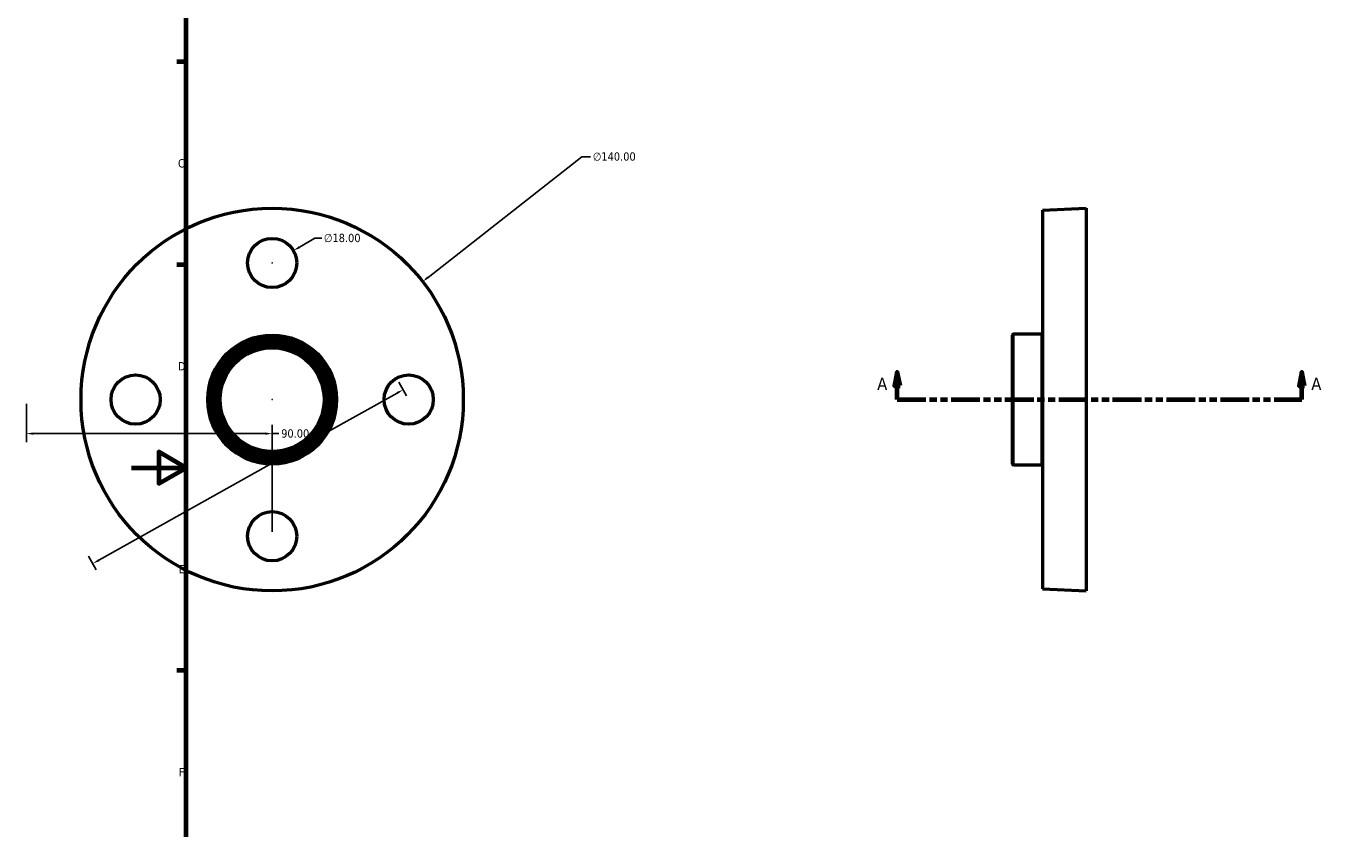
# Model space of a CAD drawing. Header units: millimetres. Extents: x -39 to 901, y -422 to 752.
# Tile 3 of 5: x -39 to 445, y 165 to 458. Entities that reach past the tile are written whole.
import ezdxf

# ---------------------------------------------------------------- set-up
doc = ezdxf.new("R2010")
doc.units = ezdxf.units.MM
doc.linetypes.add('DOUBLE_DASH_CHAIN', pattern=[1.2403, 0.6614, -0.0827, 0.1654, -0.0827, 0.1654, -0.0827])
for name, color, linetype, lineweight in [('Border (ANSI)', 7, 'Continuous', 70), ('Dimension (ANSI)', 7, 'Continuous', 25), ('Section Line (ANSI)', 7, 'DOUBLE_DASH_CHAIN', 70), ('Visible (ANSI)', 7, 'Continuous', 50), ('Visible Narrow (ANSI)', 7, 'Continuous', 35)]:
    doc.layers.add(name, color=color, linetype=linetype, lineweight=lineweight)
doc.styles.add('Label Text (ANSI)', font='tahoma.ttf')
doc.styles.add('Note Text (ANSI)', font='tahoma.ttf')
doc.dimstyles.new('Default - mm (ANSI)', dxfattribs={"dimtxt": 3.048, "dimasz": 2.5, "dimexe": 3.175, "dimexo": 1.6002, "dimgap": 0.8, "dimtad": 0, "dimtoh": 1, "dimrnd": 1e-08, "dimzin": 4, "dimdsep": 46, "dimtxsty": 'Note Text (ANSI)', "dimcen": 0.09, "dimdle": 10, "dimclrd": 256, "dimclre": 256, "dimclrt": 256, "dimadec": 1, "dimazin": 1, "dimtfac": 1, "dimtofl": 0, "dimtmove": 0, "dimatfit": 3, "dimfxl": 1, "dimtolj": 1, "dimtzin": 4, "dimlwd": -1, "dimlwe": -1, "dimarcsym": 0})

# ---------------------------------------------------------------- blocks, each defined once
blk = doc.blocks.new('Borders Default Border')
at = {"layer": 'Border (ANSI)'}
for p, q in [((20, 445.5), (16.55, 445.5)), ((20, 371.25), (16.55, 371.25)), ((20, 222.75), (16.55, 222.75))]:
    blk.add_line(p, q, dxfattribs=at)
at = {"layer": 'Border (ANSI)', "flags": 128}
for points in [[(20, 20), (20, 574), (821, 574), (821, 20), (20, 20)], [(0, 297), (20, 297), (10, 302.77), (10, 291.23), (20, 297)]]:
    blk.add_lwpolyline(points, dxfattribs=at)
at = {"layer": 'Border (ANSI)', "char_height": 3.05, "attachment_point": 7, "style": 'Note Text (ANSI)'}
for s, insert in [('C', (16.95, 406.8)), ('D', (16.96, 332.6)), ('E', (17.21, 258.35)), ('F', (17.29, 184.1))]:
    blk.add_mtext(s, dxfattribs=dict(at, insert=insert))
blk = doc.blocks.new('2dTransSection0')
at = {"layer": 'Section Line (ANSI)', "linetype": 'Continuous'}
for p, q in [((280.37, 331.93), (279.37, 326.93)), ((280.37, 326.93), (280.37, 331.93)), ((281.37, 326.93), (280.37, 331.93)), ((428.51, 331.93), (427.51, 326.93)), ((428.51, 326.93), (428.51, 331.93)), ((429.51, 326.93), (428.51, 331.93)), ((279.37, 326.93), (281.37, 326.93)), ((280.37, 321.93), (280.37, 326.93)), ((427.51, 326.93), (429.51, 326.93)), ((428.51, 321.93), (428.51, 326.93)), ((280.37, 321.93), (290.49, 321.93)), ((418.39, 321.93), (428.51, 321.93))]:
    blk.add_line(p, q, dxfattribs=at)
at = {"layer": 'Section Line (ANSI)', "linetype": 'DOUBLE_DASH_CHAIN', "ltscale": 15.896832}
blk.add_line((280.37, 321.93), (428.51, 321.93), dxfattribs=at)
at = {"layer": 'Section Line (ANSI)', "linetype": 'Continuous', "flags": 128}
for points in [[(281.37, 326.93), (280.37, 331.93), (279.37, 326.93), (281.37, 326.93)], [(429.51, 326.93), (428.51, 331.93), (427.51, 326.93), (429.51, 326.93)]]:
    blk.add_lwpolyline(points, dxfattribs=at)
at = {"layer": 'Section Line (ANSI)'}
for points in [[(281.37, 326.93), (280.37, 331.93), (279.37, 326.93), (281.37, 326.93)], [(429.51, 326.93), (428.51, 331.93), (427.51, 326.93), (429.51, 326.93)]]:
    blk.add_solid(points, dxfattribs=at)
at = {"layer": 'Section Line (ANSI)', "char_height": 4.57, "attachment_point": 7, "style": 'Label Text (ANSI)'}
for insert in [(273.01, 325.43), (431.98, 325.43)]:
    blk.add_mtext('A', dxfattribs=dict(at, insert=insert))
blk = doc.blocks.new('*D12')
at = {"layer": 'Defpoints', "color": 0, "transparency": 16777216}
for p in [(-38.54, 321.93), (51.46, 309.48), (51.46, 271.93)]:
    blk.add_point(p, dxfattribs=at)
at = {"layer": 'Dimension (ANSI)', "transparency": 16777216}
for p, q in [((-38.54, 320.33), (-38.54, 306.3)), ((-36.04, 309.48), (48.96, 309.48)), ((51.46, 273.53), (51.46, 312.65)), ((51.46, 309.48), (53.96, 309.48))]:
    blk.add_line(p, q, dxfattribs=at)
for points in [[(-36.04, 309.9), (-36.04, 309.06), (-38.54, 309.48)], [(48.96, 309.9), (48.96, 309.06), (51.46, 309.48)]]:
    blk.add_solid(points, dxfattribs=at)
at = {"layer": 'Dimension (ANSI)', "transparency": 16777216, "insert": (54.76, 311.06), "char_height": 3.048, "attachment_point": 1, "style": 'Note Text (ANSI)'}
blk.add_mtext('\\A1;90.00', dxfattribs=at)
blk = doc.blocks.new('*D13')
at = {"layer": 'Defpoints', "color": 0, "transparency": 16777216}
for p in [(99.42, 325.56), (101.46, 321.93), (-12.18, 258.29)]:
    blk.add_point(p, dxfattribs=at)
at = {"layer": 'Dimension (ANSI)', "transparency": 16777216}
for p, q in [((97.24, 324.34), (70.26, 309.23)), ((100.68, 323.32), (97.87, 328.33)), ((-12.03, 263.14), (58.36, 302.57)), ((-12.96, 259.68), (-15.77, 264.69))]:
    blk.add_line(p, q, dxfattribs=at)
for points in [[(97.04, 324.7), (97.45, 323.98), (99.42, 325.56)], [(-12.24, 263.51), (-11.83, 262.78), (-14.22, 261.92)]]:
    blk.add_solid(points, dxfattribs=at)
at = {"layer": 'Dimension (ANSI)', "transparency": 16777216, "insert": (58.29, 304.34), "char_height": 3.048, "attachment_point": 1, "rotation": 29.2494, "style": 'Note Text (ANSI)'}
blk.add_mtext('\\A1;130.25', dxfattribs=at)
blk = doc.blocks.new('*D14')
at = {"layer": 'Defpoints', "color": 0, "transparency": 16777216}
for p in [(106.56, 365.1), (-3.65, 278.76)]:
    blk.add_point(p, dxfattribs=at)
at = {"layer": 'Dimension (ANSI)', "transparency": 16777216}
for p, q in [((164.85, 410.76), (108.53, 366.64)), ((168.07, 410.76), (164.85, 410.76)), ((51.37, 321.93), (51.55, 321.93)), ((51.46, 321.84), (51.46, 322.02))]:
    blk.add_line(p, q, dxfattribs=at)
blk.add_solid([(108.27, 366.97), (108.79, 366.31), (106.56, 365.1)], dxfattribs=at)
at = {"layer": 'Dimension (ANSI)', "transparency": 16777216, "insert": (168.87, 412.4), "char_height": 3.048, "attachment_point": 1, "style": 'Note Text (ANSI)'}
blk.add_mtext('\\A1;∅140.00', dxfattribs=at)
blk = doc.blocks.new('*D16')
at = {"layer": 'Defpoints', "color": 0, "transparency": 16777216}
for p in [(59.25, 376.43), (43.66, 367.43)]:
    blk.add_point(p, dxfattribs=at)
at = {"layer": 'Dimension (ANSI)', "transparency": 16777216}
for p, q in [((67.1, 380.96), (61.42, 377.68)), ((69.6, 380.96), (67.1, 380.96)), ((51.46, 371.84), (51.46, 372.02)), ((51.37, 371.93), (51.55, 371.93))]:
    blk.add_line(p, q, dxfattribs=at)
blk.add_solid([(61.21, 378.04), (61.63, 377.32), (59.25, 376.43)], dxfattribs=at)
at = {"layer": 'Dimension (ANSI)', "transparency": 16777216, "insert": (70.4, 382.6), "char_height": 3.048, "attachment_point": 1, "style": 'Note Text (ANSI)'}
blk.add_mtext('\\A1;∅18.00', dxfattribs=at)

msp = doc.modelspace()

# ---------------------------------------------------------------- linework, layer by layer
at = {"layer": 'Visible (ANSI)'}
for p, q in [((333.5312, 391.2274), (349.5312, 391.9274)), ((349.5312, 391.9274), (349.5312, 251.9274)), ((333.5312, 391.2274), (333.5312, 252.6274)), ((322.5312, 298.3274), (322.5312, 345.5274)), ((333.1312, 345.9274), (322.9312, 345.9274)), ((333.1312, 297.9274), (322.9312, 297.9274)), ((333.5312, 252.6274), (349.5312, 251.9274))]:
    msp.add_line(p, q, dxfattribs=at)
for centre, radius in [((51.4585, 321.9274), 70), ((51.4585, 371.9274), 9), ((51.4585, 321.9274), 23.6), ((51.4585, 321.9274), 22.9), ((51.4585, 321.9274), 22.2), ((51.4585, 321.9274), 21.5), ((51.4585, 321.9274), 20.8), ((51.4585, 321.9274), 20.1), ((51.4585, 321.9274), 19), ((1.4585, 321.9274), 9), ((101.4585, 321.9274), 9), ((51.4585, 271.9274), 9)]:
    msp.add_circle(centre, radius, dxfattribs=at)
for centre, start, end in [((322.9312, 345.5274), 90, 180), ((333.1312, 346.3274), 270, 0), ((322.9312, 298.3274), 180, 270), ((333.1312, 297.5274), 0, 90)]:
    msp.add_arc(centre, 0.4, start, end, dxfattribs=at)
at = {"layer": 'Visible Narrow (ANSI)'}
for p, q in [((322.9312, 345.6319), (322.9312, 298.2229)), ((333.1312, 298.2229), (333.1312, 345.6319))]:
    msp.add_line(p, q, dxfattribs=at)
msp.add_circle((51.4585, 321.9274), 19.4, dxfattribs=at)

# ---------------------------------------------------------------- block references
msp.add_blockref('Borders Default Border', (0, 0))
at = {"layer": 'Section Line (ANSI)'}
msp.add_blockref('2dTransSection0', (0, 0), dxfattribs=at)

# ---------------------------------------------------------------- dimensions: what is measured, and where the dimension line sits
at = {"layer": 'Dimension (ANSI)'}
for p1, p2, picture, middle in [((-3.646, 278.7592), (106.5631, 365.0955), '*D14', (176.7089, 410.7553)), ((43.6643, 367.4274), (59.2528, 376.4274), '*D16', (77.0954, 380.9573))]:
    dim = msp.add_diameter_dim_2p(p1=p1, p2=p2, dimstyle='Default - mm (ANSI)', override={"dimtih": 1, "dimdec": 2, "dimlfac": 1, "dimtp": 0, "dimtm": 0, "dimtdec": 2}, dxfattribs=at)
    dim.commit()
    dim.dimension.update_dxf_attribs({"geometry": picture, "text_midpoint": middle, "dimtype": 163})
for base, p1, p2, angle, override, picture, middle in [((99.424, 325.5605), (-12.1811, 258.2878), (101.4585, 321.9274), 209.249375, {"dimtoh": 0, "dimdec": 2, "dimtp": 0, "dimtm": 0, "dimtdec": 2, "dimatfit": 1}, '*D13', (64.3095, 305.8959)), ((51.4585, 309.4784), (-38.5415, 321.9274), (51.4585, 271.9274), 180, {"dimtoh": 0, "dimdec": 2, "dimtp": 0, "dimtm": 0, "dimtdec": 2, "dimatfit": 2}, '*D12', (59.8167, 309.4784))]:
    dim = msp.add_linear_dim(base=base, p1=p1, p2=p2, angle=angle, dimstyle='Default - mm (ANSI)', override=override, dxfattribs=at)
    dim.commit()
    dim.dimension.update_dxf_attribs({"geometry": picture, "text_midpoint": middle, "dimtype": 160})

doc.saveas('drawing.dxf')
